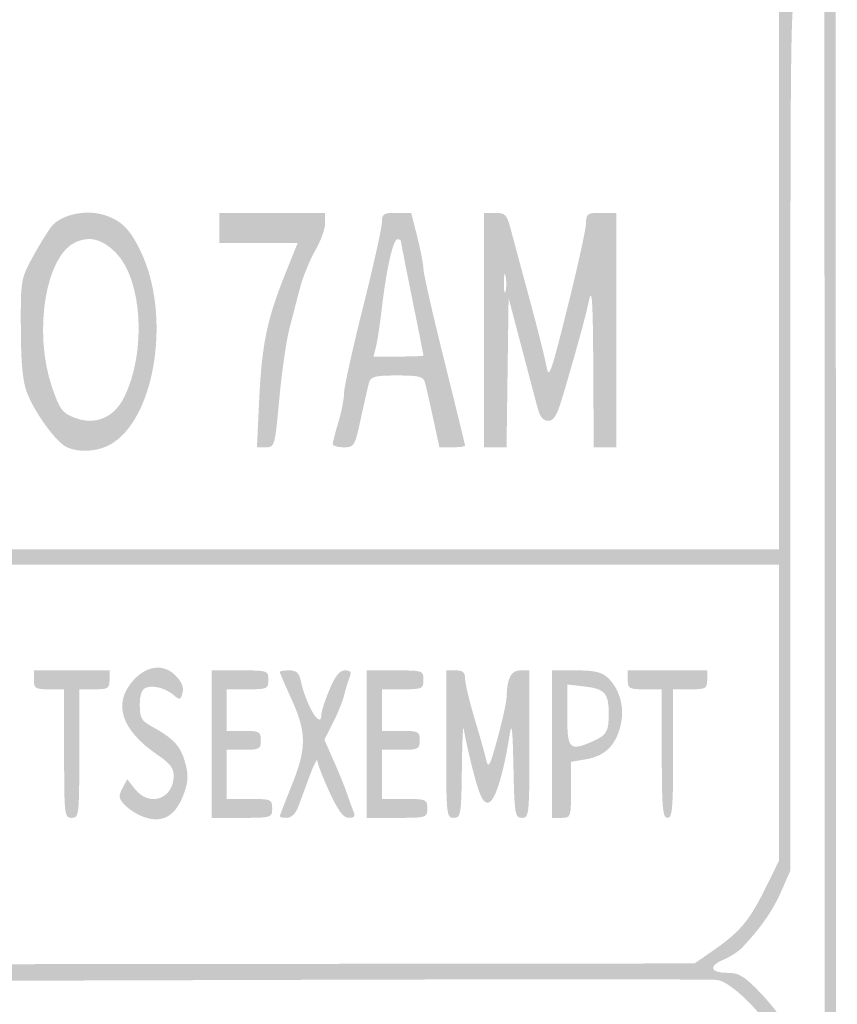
# Model space of a CAD drawing. Header units: inches. Extents: x -0.49 to 0.49, y -1.4 to 1.36.
# Tile 5 of 6: x -0.01 to 0.49, y -0.02 to 0.59. Entities that reach past the tile are written whole.
import ezdxf

# ---------------------------------------------------------------- set-up
doc = ezdxf.new("R2010")
doc.units = ezdxf.units.IN
doc.header["$MEASUREMENT"] = 0

msp = doc.modelspace()

# ---------------------------------------------------------------- hatches: boundary and pattern name
h = msp.add_hatch(color=7)
edge = h.paths.add_edge_path()
edge.add_spline(control_points=[(-0.38837, -1.35587), (-0.4232, -1.35139), (-0.45212, -1.33616), (-0.46555, -1.31525), (-0.48323, -1.28772), (-0.4863, -1.28057), (-0.48853, -1.26163), (-0.49162, -1.23555), (-0.49156, 1.26028), (-0.48847, 1.28431), (-0.48561, 1.30662), (-0.48325, 1.31122), (-0.46467, 1.3306), (-0.45139, 1.34445), (-0.44799, 1.34665), (-0.43247, 1.35153)], knot_values=[0, 0, 0, 0, 1, 1, 1, 2, 2, 2, 3, 3, 3, 4, 4, 4, 5, 5, 5, 5], degree=3, periodic=0)
edge.add_line((-0.43247, 1.35153), (-0.41512, 1.35698))
edge.add_line((-0.41512, 1.35698), (0, 1.35698))
edge.add_spline(control_points=[(0, 1.35698), (0.38033, 1.35698), (0.41609, 1.35665), (0.42674, 1.35312), (0.44492, 1.3471), (0.45432, 1.34261), (0.45849, 1.33798), (0.46061, 1.33564), (0.46616, 1.32964), (0.47083, 1.32464), (0.48278, 1.31187), (0.48583, 1.30489), (0.48847, 1.28431), (0.49154, 1.26041), (0.49162, -1.23546), (0.48855, -1.26167), (0.48627, -1.28118), (0.48055, -1.2936), (0.46327, -1.31657), (0.45527, -1.32719), (0.4252, -1.34884), (0.41843, -1.34884), (0.41628, -1.34884), (0.41047, -1.35067), (0.40552, -1.35291), (0.39706, -1.35673), (0.37281, -1.35699), (0.01047, -1.35725), (-0.20186, -1.3574), (-0.38134, -1.35678), (-0.38837, -1.35587)], knot_values=[0, 0, 0, 0, 1, 1, 1, 2, 2, 2, 3, 3, 3, 4, 4, 4, 5, 5, 5, 6, 6, 6, 7, 7, 7, 8, 8, 8, 9, 9, 9, 10, 10, 10, 10], degree=3, periodic=0)
edge = h.paths.add_edge_path(flags=0)
edge.add_spline(control_points=[(0.41717, -1.34092), (0.43893, -1.32958), (0.45455, -1.31545), (0.46647, -1.29633), (0.48542, -1.26593), (0.4837, -1.39562), (0.48378, 0.01177), (0.48384, 0.95414), (0.48318, 1.2744), (0.48118, 1.28387), (0.47609, 1.30788), (0.46485, 1.32322), (0.43956, 1.3407)], knot_values=[0, 0, 0, 0, 1, 1, 1, 2, 2, 2, 3, 3, 3, 4, 4, 4, 4], degree=3, periodic=0)
edge.add_line((0.43956, 1.3407), (0.42947, 1.34767))
edge.add_line((0.42947, 1.34767), (0.00175, 1.34827))
edge.add_spline(control_points=[(0.00175, 1.34827), (-0.4837, 1.34896), (-0.43225, 1.35124), (-0.45613, 1.32797), (-0.47092, 1.31355), (-0.47725, 1.30242), (-0.48118, 1.28387), (-0.48318, 1.2744), (-0.48384, 0.95414), (-0.48378, 0.01177), (-0.4837, -1.37097), (-0.48482, -1.2666), (-0.46985, -1.29092), (-0.46597, -1.29723), (-0.46279, -1.30322), (-0.46279, -1.30423), (-0.46279, -1.30873), (-0.44198, -1.32783), (-0.42702, -1.33705), (-0.40726, -1.34924), (-0.42956, -1.34863), (0.00041, -1.34874)], knot_values=[0, 0, 0, 0, 1, 1, 1, 2, 2, 2, 3, 3, 3, 4, 4, 4, 5, 5, 5, 6, 6, 6, 7, 7, 7, 7], degree=3, periodic=0)
edge.add_line((0.00041, -1.34874), (0.40199, -1.34884))
edge.add_line((0.40199, -1.34884), (0.41717, -1.34092))
h = msp.add_hatch(color=7)
edge = h.paths.add_edge_path()
edge.add_spline(control_points=[(-0.38023, -1.3311), (-0.38279, -1.33058), (-0.39089, -1.32898), (-0.39823, -1.32755), (-0.40557, -1.32612), (-0.41276, -1.32353), (-0.41421, -1.32178), (-0.41566, -1.32003), (-0.4191, -1.3186), (-0.42185, -1.3186), (-0.42734, -1.3186), (-0.43306, -1.3135), (-0.44527, -1.29767), (-0.45824, -1.28087), (-0.46052, -1.27539), (-0.46295, -1.25517), (-0.46444, -1.24286), (-0.46503, -1.02237), (-0.46461, -0.63605)], knot_values=[0, 0, 0, 0, 1, 1, 1, 2, 2, 2, 3, 3, 3, 4, 4, 4, 5, 5, 5, 6, 6, 6, 6], degree=3, periodic=0)
edge.add_line((-0.46461, -0.63605), (-0.46395, -0.03605))
edge.add_line((-0.46395, -0.03605), (-0.45541, -0.02384))
edge.add_spline(control_points=[(-0.45541, -0.02384), (-0.44345, -0.00674), (-0.4348, 0), (-0.4248, 0), (-0.41364, 0), (-0.4119, 0.00403), (-0.42134, 0.00799), (-0.42559, 0.00978), (-0.43086, 0.01316), (-0.43304, 0.0155), (-0.44487, 0.0282), (-0.45347, 0.03951), (-0.45841, 0.04884)], knot_values=[0, 0, 0, 0, 1, 1, 1, 2, 2, 2, 3, 3, 3, 4, 4, 4, 4], degree=3, periodic=0)
edge.add_line((-0.45841, 0.04884), (-0.46395, 0.0593))
edge.add_line((-0.46395, 0.0593), (-0.46467, 0.65465))
edge.add_spline(control_points=[(-0.46467, 0.65465), (-0.46507, 0.98209), (-0.46472, 1.25956), (-0.46389, 1.27125), (-0.46255, 1.29031), (-0.46154, 1.29386), (-0.45411, 1.30556), (-0.44956, 1.31273), (-0.44476, 1.3186), (-0.44345, 1.3186), (-0.44214, 1.3186), (-0.43921, 1.32029), (-0.43694, 1.32234), (-0.42577, 1.33244), (-0.42061, 1.33256), (0.00116, 1.33241), (0.41711, 1.33227), (0.42381, 1.33212), (0.43484, 1.32267), (0.43745, 1.32044), (0.44036, 1.3186), (0.44131, 1.3186), (0.44412, 1.3186), (0.45584, 1.30284), (0.45944, 1.29421), (0.46228, 1.28741), (0.46279, 1.25046), (0.46279, 1.05124), (0.46279, 0.84394), (0.4632, 0.81628), (0.46628, 0.81628), (0.46896, 0.81628), (0.46977, 0.81331), (0.46977, 0.80349), (0.46977, 0.79367), (0.46896, 0.7907), (0.46628, 0.7907), (0.46324, 0.7907), (0.46279, 0.7801), (0.46279, 0.7093), (0.46279, 0.62946), (0.46288, 0.62791), (0.46744, 0.62791), (0.47153, 0.62791), (0.47209, 0.62636), (0.47209, 0.61512), (0.47209, 0.60388), (0.47153, 0.60233), (0.46744, 0.60233), (0.46282, 0.60233), (0.46279, 0.60078), (0.46279, 0.33262)], knot_values=[0, 0, 0, 0, 1, 1, 1, 2, 2, 2, 3, 3, 3, 4, 4, 4, 5, 5, 5, 6, 6, 6, 7, 7, 7, 8, 8, 8, 9, 9, 9, 10, 10, 10, 11, 11, 11, 12, 12, 12, 13, 13, 13, 14, 14, 14, 15, 15, 15, 16, 16, 16, 17, 17, 17, 17], degree=3, periodic=0)
edge.add_line((0.46279, 0.33262), (0.46279, 0.06292))
edge.add_line((0.46279, 0.06292), (0.45699, 0.04981))
edge.add_spline(control_points=[(0.45699, 0.04981), (0.45177, 0.038), (0.4447, 0.02787), (0.43308, 0.0155), (0.43087, 0.01316), (0.42559, 0.00978), (0.42134, 0.00799), (0.41199, 0.00406), (0.41361, 0), (0.42455, 0), (0.43113, 0), (0.43459, -0.00212), (0.44407, -0.01196), (0.45041, -0.01854), (0.45722, -0.02733), (0.45919, -0.0315), (0.46241, -0.03827), (0.46279, -0.10373), (0.46279, -0.65064), (0.46279, -1.17811), (0.46233, -1.26352), (0.45943, -1.27174), (0.45577, -1.28211), (0.43884, -1.30785), (0.4314, -1.31438), (0.42884, -1.31662), (0.42473, -1.31848), (0.42228, -1.31853), (0.41982, -1.31857), (0.41616, -1.32002), (0.41414, -1.32176), (0.40303, -1.33131), (0.40662, -1.33122), (0.00698, -1.33165), (-0.20343, -1.33188), (-0.37767, -1.33163), (-0.38023, -1.3311)], knot_values=[0, 0, 0, 0, 1, 1, 1, 2, 2, 2, 3, 3, 3, 4, 4, 4, 5, 5, 5, 6, 6, 6, 7, 7, 7, 8, 8, 8, 9, 9, 9, 10, 10, 10, 11, 11, 11, 12, 12, 12, 12], degree=3, periodic=0)
edge = h.paths.add_edge_path(flags=0)
edge.add_spline(control_points=[(0.39886, -1.32025), (0.41344, -1.31674), (0.43115, -1.30417), (0.43604, -1.29388), (0.43808, -1.28957), (0.44064, -1.28605), (0.44172, -1.28605), (0.44281, -1.28605), (0.44642, -1.27923), (0.44975, -1.27091)], knot_values=[0, 0, 0, 0, 1, 1, 1, 2, 2, 2, 3, 3, 3, 3], degree=3, periodic=0)
edge.add_line((0.44975, -1.27091), (0.45581, -1.25577))
edge.add_line((0.45581, -1.25577), (0.45581, -1.16509))
edge.add_line((0.45581, -1.16509), (0.45581, -1.07442))
edge.add_line((0.45581, -1.07442), (-0.00116, -1.07442))
edge.add_line((-0.00116, -1.07442), (-0.45814, -1.07442))
edge.add_line((-0.45814, -1.07442), (-0.45814, -1.15919))
edge.add_spline(control_points=[(-0.45814, -1.15919), (-0.45814, -1.21303), (-0.45719, -1.24845), (-0.45553, -1.25628), (-0.45263, -1.26996), (-0.44527, -1.28605), (-0.44192, -1.28605), (-0.44073, -1.28605), (-0.43808, -1.28957), (-0.43604, -1.29388), (-0.43132, -1.30381), (-0.41367, -1.31666), (-0.40004, -1.32007), (-0.38443, -1.32398), (0.38268, -1.32415), (0.39886, -1.32025)], knot_values=[0, 0, 0, 0, 1, 1, 1, 2, 2, 2, 3, 3, 3, 4, 4, 4, 5, 5, 5, 5], degree=3, periodic=0)
h.paths.add_polyline_path([(0.45581, -0.7686), (0.45581, -0.46977), (-0.00116, -0.46977), (-0.45814, -0.46977), (-0.45814, -0.7686), (-0.45814, -1.06744), (-0.00116, -1.06744), (0.45581, -1.06744), (0.45581, -0.7686)], flags=0)
edge = h.paths.add_edge_path(flags=0)
edge.add_line((-0.06977, -0.23256), (-0.06977, -0.00465))
edge.add_line((-0.06977, -0.00465), (-0.22384, -0.00407))
edge.add_spline(control_points=[(-0.22384, -0.00407), (-0.30858, -0.00375), (-0.38733, -0.00349), (-0.39884, -0.0035), (-0.41637, -0.00351), (-0.42111, -0.00434), (-0.42804, -0.00864), (-0.43816, -0.01492), (-0.45321, -0.03622), (-0.45598, -0.04817), (-0.45711, -0.05302), (-0.45805, -0.14776), (-0.45808, -0.25872)], knot_values=[0, 0, 0, 0, 1, 1, 1, 2, 2, 2, 3, 3, 3, 4, 4, 4, 4], degree=3, periodic=0)
edge.add_line((-0.45808, -0.25872), (-0.45814, -0.46047))
edge.add_line((-0.45814, -0.46047), (-0.26395, -0.46047))
edge.add_line((-0.26395, -0.46047), (-0.06977, -0.46047))
edge.add_line((-0.06977, -0.46047), (-0.06977, -0.23256))
edge = h.paths.add_edge_path(flags=0)
edge.add_spline(control_points=[(0.45581, -0.25346), (0.45581, -0.04755), (0.45579, -0.04641), (0.45089, -0.036), (0.44536, -0.02421), (0.42613, -0.00567), (0.41809, -0.00435), (0.41517, -0.00388), (0.30578, -0.00382), (0.175, -0.00423)], knot_values=[0, 0, 0, 0, 1, 1, 1, 2, 2, 2, 3, 3, 3, 3], degree=3, periodic=0)
edge.add_line((0.175, -0.00423), (-0.06279, -0.00496))
edge.add_line((-0.06279, -0.00496), (-0.06279, -0.23271))
edge.add_line((-0.06279, -0.23271), (-0.06279, -0.46047))
edge.add_line((-0.06279, -0.46047), (0.19651, -0.46047))
edge.add_line((0.19651, -0.46047), (0.45581, -0.46047))
edge.add_line((0.45581, -0.46047), (0.45581, -0.25346))
edge = h.paths.add_edge_path(flags=0)
edge.add_spline(control_points=[(0.41328, 0.01233), (0.43246, 0.02562), (0.43724, 0.03134), (0.44883, 0.05488)], knot_values=[0, 0, 0, 0, 1, 1, 1, 1], degree=3, periodic=0)
edge.add_line((0.44883, 0.05488), (0.45581, 0.06906))
edge.add_line((0.45581, 0.06906), (0.45581, 0.16011))
edge.add_line((0.45581, 0.16011), (0.45581, 0.25116))
edge.add_line((0.45581, 0.25116), (-0.00131, 0.25116))
edge.add_line((-0.00131, 0.25116), (-0.45843, 0.25116))
edge.add_line((-0.45843, 0.25116), (-0.4577, 0.15988))
edge.add_spline(control_points=[(-0.4577, 0.15988), (-0.45699, 0.0699), (-0.4569, 0.06843), (-0.45153, 0.05656), (-0.44853, 0.04994), (-0.44409, 0.04271), (-0.44165, 0.0405), (-0.43921, 0.0383), (-0.43721, 0.03556), (-0.43721, 0.03443), (-0.43721, 0.03017), (-0.41429, 0.01114), (-0.40436, 0.00714), (-0.40091, 0.00576), (-0.24791, 0.00509), (0.00252, 0.00537)], knot_values=[0, 0, 0, 0, 1, 1, 1, 2, 2, 2, 3, 3, 3, 4, 4, 4, 5, 5, 5, 5], degree=3, periodic=0)
edge.add_line((0.00252, 0.00537), (0.40389, 0.00581))
edge.add_line((0.40389, 0.00581), (0.41328, 0.01233))
h.paths.add_polyline_path([(0.45581, 0.4314), (0.45581, 0.60233), (0.42558, 0.60233), (0.39535, 0.60233), (0.39535, 0.7093), (0.39535, 0.81628), (0.42558, 0.81628), (0.45581, 0.81628), (0.45581, 0.83721), (0.45581, 0.85814), (-0.00116, 0.85814), (-0.45814, 0.85814), (-0.45814, 0.5593), (-0.45814, 0.26047), (-0.00116, 0.26047), (0.45581, 0.26047), (0.45581, 0.4314)], flags=0)
h.paths.add_polyline_path([(0.45581, 0.66512), (0.45581, 0.70233), (0.43372, 0.70233), (0.41163, 0.70233), (0.41163, 0.66512), (0.41163, 0.62791), (0.43372, 0.62791), (0.45581, 0.62791), (0.45581, 0.66512)], flags=0)
h.paths.add_polyline_path([(0.45581, 0.7593), (0.45581, 0.7907), (0.43372, 0.7907), (0.41163, 0.7907), (0.41163, 0.7593), (0.41163, 0.72791), (0.43372, 0.72791), (0.45581, 0.72791), (0.45581, 0.7593)], flags=0)
edge = h.paths.add_edge_path(flags=0)
edge.add_line((-0.06977, 1.09535), (-0.06977, 1.32326))
edge.add_line((-0.06977, 1.32326), (-0.24028, 1.32326))
edge.add_spline(control_points=[(-0.24028, 1.32326), (-0.44296, 1.32326), (-0.42939, 1.32484), (-0.44606, 1.29929)], knot_values=[0, 0, 0, 0, 1, 1, 1, 1], degree=3, periodic=0)
edge.add_line((-0.44606, 1.29929), (-0.45698, 1.28256))
edge.add_line((-0.45698, 1.28256), (-0.45762, 1.075))
edge.add_line((-0.45762, 1.075), (-0.45826, 0.86744))
edge.add_line((-0.45826, 0.86744), (-0.26401, 0.86744))
edge.add_line((-0.26401, 0.86744), (-0.06977, 0.86744))
edge.add_line((-0.06977, 0.86744), (-0.06977, 1.09535))
edge = h.paths.add_edge_path(flags=0)
edge.add_line((0.45581, 1.07398), (0.45581, 1.28052))
edge.add_line((0.45581, 1.28052), (0.45022, 1.29201))
edge.add_spline(control_points=[(0.45022, 1.29201), (0.44307, 1.30667), (0.43159, 1.3175), (0.41977, 1.32071), (0.41336, 1.32244), (0.33671, 1.32323), (0.17384, 1.32324)], knot_values=[0, 0, 0, 0, 1, 1, 1, 2, 2, 2, 2], degree=3, periodic=0)
edge.add_line((0.17384, 1.32324), (-0.06279, 1.32326))
edge.add_line((-0.06279, 1.32326), (-0.06279, 1.09535))
edge.add_line((-0.06279, 1.09535), (-0.06279, 0.86744))
edge.add_line((-0.06279, 0.86744), (0.19651, 0.86744))
edge.add_line((0.19651, 0.86744), (0.45581, 0.86744))
edge.add_line((0.45581, 0.86744), (0.45581, 1.07398))
h = msp.add_hatch(color=7)
edge = h.paths.add_edge_path()
edge.add_spline(control_points=[(0.01744, 0.32358), (0.01111, 0.32676), (-0.00174, 0.3445), (-0.0064, 0.35647), (-0.00921, 0.36369), (-0.01025, 0.37425), (-0.01034, 0.39651), (-0.01046, 0.42643), (-0.01038, 0.42689), (-0.00281, 0.4407), (0.0014, 0.44837), (0.00665, 0.45682), (0.00885, 0.45946), (0.01444, 0.46618), (0.02923, 0.46949), (0.03988, 0.46641), (0.05118, 0.46314), (0.05665, 0.45781), (0.0635, 0.4434), (0.08169, 0.40517), (0.07289, 0.34387), (0.04668, 0.32621), (0.03839, 0.32062), (0.02561, 0.31948), (0.01744, 0.32358)], knot_values=[0, 0, 0, 0, 1, 1, 1, 2, 2, 2, 3, 3, 3, 4, 4, 4, 5, 5, 5, 6, 6, 6, 7, 7, 7, 8, 8, 8, 8], degree=3, periodic=0)
edge = h.paths.add_edge_path(flags=0)
edge.add_spline(control_points=[(0.05344, 0.35456), (0.06693, 0.38241), (0.06426, 0.42658), (0.04812, 0.44283), (0.03979, 0.45122), (0.03251, 0.45322), (0.02368, 0.44956), (0.00498, 0.44182), (-0.00289, 0.39437), (0.00885, 0.36016), (0.01359, 0.34637), (0.01506, 0.34439), (0.02277, 0.34143), (0.0355, 0.33653), (0.04712, 0.3415), (0.05344, 0.35456)], knot_values=[0, 0, 0, 0, 1, 1, 1, 2, 2, 2, 3, 3, 3, 4, 4, 4, 5, 5, 5, 5], degree=3, periodic=0)
h = msp.add_hatch(color=7)
edge = h.paths.add_edge_path()
edge.add_spline(control_points=[(0.13622, 0.35291), (0.13781, 0.38649), (0.14103, 0.40208), (0.15209, 0.42961)], knot_values=[0, 0, 0, 0, 1, 1, 1, 1], degree=3, periodic=0)
edge.add_line((0.15209, 0.42961), (0.15981, 0.44884))
edge.add_line((0.15981, 0.44884), (0.13572, 0.44884))
edge.add_line((0.13572, 0.44884), (0.11163, 0.44884))
edge.add_line((0.11163, 0.44884), (0.11163, 0.45814))
edge.add_line((0.11163, 0.45814), (0.11163, 0.46744))
edge.add_line((0.11163, 0.46744), (0.14419, 0.46744))
edge.add_line((0.14419, 0.46744), (0.17674, 0.46744))
edge.add_line((0.17674, 0.46744), (0.17672, 0.46105))
edge.add_spline(control_points=[(0.17672, 0.46105), (0.1767, 0.45753), (0.17396, 0.44994), (0.17062, 0.44419), (0.16729, 0.43843), (0.16311, 0.42823), (0.16135, 0.42151), (0.15958, 0.4148), (0.15659, 0.40328), (0.1547, 0.39593), (0.15282, 0.38858), (0.15004, 0.36922), (0.14854, 0.35291), (0.14589, 0.32405), (0.14567, 0.32326), (0.14031, 0.32326)], knot_values=[0, 0, 0, 0, 1, 1, 1, 2, 2, 2, 3, 3, 3, 4, 4, 4, 5, 5, 5, 5], degree=3, periodic=0)
edge.add_line((0.14031, 0.32326), (0.13481, 0.32326))
edge.add_line((0.13481, 0.32326), (0.13622, 0.35291))
h = msp.add_hatch(color=7)
edge = h.paths.add_edge_path()
edge.add_spline(control_points=[(0.1814, 0.32521), (0.1814, 0.32629), (0.18295, 0.33231), (0.18486, 0.33858), (0.18676, 0.34486), (0.18833, 0.35292), (0.18835, 0.35648), (0.18836, 0.36004), (0.1936, 0.38381), (0.2, 0.4093), (0.2064, 0.43479), (0.21163, 0.4583), (0.21163, 0.46154), (0.21163, 0.46684), (0.21254, 0.46744), (0.22065, 0.46744)], knot_values=[0, 0, 0, 0, 1, 1, 1, 2, 2, 2, 3, 3, 3, 4, 4, 4, 5, 5, 5, 5], degree=3, periodic=0)
edge.add_line((0.22065, 0.46744), (0.22967, 0.46744))
edge.add_line((0.22967, 0.46744), (0.23344, 0.45243))
edge.add_spline(control_points=[(0.23344, 0.45243), (0.23551, 0.44417), (0.23721, 0.43527), (0.23721, 0.43265), (0.23721, 0.43003), (0.24297, 0.40478), (0.25, 0.37654), (0.25703, 0.34829), (0.26279, 0.32475), (0.26279, 0.32422), (0.26279, 0.32369), (0.25923, 0.32326), (0.25488, 0.32326)], knot_values=[0, 0, 0, 0, 1, 1, 1, 2, 2, 2, 3, 3, 3, 4, 4, 4, 4], degree=3, periodic=0)
edge.add_line((0.25488, 0.32326), (0.24698, 0.32326))
edge.add_line((0.24698, 0.32326), (0.2431, 0.34128))
edge.add_spline(control_points=[(0.2431, 0.34128), (0.24096, 0.35119), (0.23869, 0.36113), (0.23805, 0.36337), (0.2371, 0.36674), (0.23414, 0.36744), (0.22093, 0.36744), (0.20772, 0.36744), (0.20476, 0.36674), (0.20381, 0.36337), (0.20317, 0.36113), (0.2009, 0.35119), (0.19876, 0.34128), (0.19501, 0.32383), (0.19467, 0.32326), (0.18814, 0.32326), (0.18443, 0.32326), (0.1814, 0.32414), (0.1814, 0.32521)], knot_values=[0, 0, 0, 0, 1, 1, 1, 2, 2, 2, 3, 3, 3, 4, 4, 4, 5, 5, 5, 6, 6, 6, 6], degree=3, periodic=0)
edge = h.paths.add_edge_path(flags=0)
edge.add_spline(control_points=[(0.2372, 0.37965), (0.2372, 0.37997), (0.23406, 0.3958), (0.23022, 0.41482), (0.22639, 0.43384), (0.22326, 0.4498), (0.22326, 0.45029), (0.22326, 0.45077), (0.2223, 0.45116), (0.22112, 0.45116), (0.21852, 0.45116), (0.21439, 0.43285), (0.21164, 0.40914), (0.21052, 0.39946), (0.2089, 0.38873), (0.20804, 0.3853)], knot_values=[0, 0, 0, 0, 1, 1, 1, 2, 2, 2, 3, 3, 3, 4, 4, 4, 5, 5, 5, 5], degree=3, periodic=0)
edge.add_line((0.20804, 0.3853), (0.20647, 0.37907))
edge.add_line((0.20647, 0.37907), (0.22184, 0.37907))
edge.add_spline(control_points=[(0.22184, 0.37907), (0.23029, 0.37907), (0.23721, 0.37933), (0.2372, 0.37965)], knot_values=[0, 0, 0, 0, 1, 1, 1, 1], degree=3, periodic=0)
h = msp.add_hatch(color=7)
edge = h.paths.add_edge_path()
edge.add_line((0.27442, 0.39535), (0.27442, 0.46744))
edge.add_line((0.27442, 0.46744), (0.28131, 0.46744))
edge.add_spline(control_points=[(0.28131, 0.46744), (0.28745, 0.46744), (0.28847, 0.46637), (0.2908, 0.45756), (0.29223, 0.45212), (0.29737, 0.43302), (0.30222, 0.41512), (0.30708, 0.39721), (0.31181, 0.37837), (0.31274, 0.37326), (0.31428, 0.36474), (0.31538, 0.36779), (0.32575, 0.4093), (0.33198, 0.43424), (0.3371, 0.45753), (0.33714, 0.46105), (0.3372, 0.46695), (0.33793, 0.46744), (0.34651, 0.46744)], knot_values=[0, 0, 0, 0, 1, 1, 1, 2, 2, 2, 3, 3, 3, 4, 4, 4, 5, 5, 5, 6, 6, 6, 6], degree=3, periodic=0)
edge.add_line((0.34651, 0.46744), (0.35581, 0.46744))
edge.add_line((0.35581, 0.46744), (0.35581, 0.39535))
edge.add_line((0.35581, 0.39535), (0.35581, 0.32326))
edge.add_line((0.35581, 0.32326), (0.34884, 0.32326))
edge.add_line((0.34884, 0.32326), (0.34186, 0.32326))
edge.add_line((0.34186, 0.32326), (0.34158, 0.37384))
edge.add_spline(control_points=[(0.34158, 0.37384), (0.34137, 0.41267), (0.34078, 0.42199), (0.33905, 0.41395), (0.33675, 0.4033), (0.3322, 0.38662), (0.32335, 0.3564), (0.31944, 0.34307), (0.31748, 0.33953), (0.31396, 0.33953), (0.31092, 0.33953), (0.30888, 0.34192), (0.30747, 0.34709), (0.30635, 0.35125), (0.30185, 0.36826), (0.29748, 0.38488)], knot_values=[0, 0, 0, 0, 1, 1, 1, 2, 2, 2, 3, 3, 3, 4, 4, 4, 5, 5, 5, 5], degree=3, periodic=0)
edge.add_line((0.29748, 0.38488), (0.28953, 0.41512))
edge.add_line((0.28953, 0.41512), (0.2889, 0.36919))
edge.add_line((0.2889, 0.36919), (0.28827, 0.32326))
edge.add_line((0.28827, 0.32326), (0.28135, 0.32326))
edge.add_line((0.28135, 0.32326), (0.27442, 0.32326))
edge.add_line((0.27442, 0.32326), (0.27442, 0.39535))
edge = h.paths.add_edge_path(flags=0)
edge.add_spline(control_points=[(0.28769, 0.42846), (0.28714, 0.43135), (0.28666, 0.42953), (0.28663, 0.42442), (0.28661, 0.4193), (0.28706, 0.41694), (0.28764, 0.41916), (0.28823, 0.42138), (0.28825, 0.42557), (0.28769, 0.42846)], knot_values=[0, 0, 0, 0, 1, 1, 1, 2, 2, 2, 3, 3, 3, 3], degree=3, periodic=0)
h = msp.add_hatch(color=7)
edge = h.paths.add_edge_path()
edge.add_spline(control_points=[(0.06357, 0.09655), (0.05994, 0.0981), (0.05523, 0.10134), (0.05309, 0.10375), (0.0498, 0.10745), (0.04966, 0.109), (0.05214, 0.11362)], knot_values=[0, 0, 0, 0, 1, 1, 1, 2, 2, 2, 2], degree=3, periodic=0)
edge.add_line((0.05214, 0.11362), (0.05508, 0.11911))
edge.add_line((0.05508, 0.11911), (0.05985, 0.11304))
edge.add_spline(control_points=[(0.05985, 0.11304), (0.0687, 0.1018), (0.08347, 0.10686), (0.08365, 0.1212), (0.0837, 0.12578), (0.0813, 0.12892), (0.07384, 0.13399), (0.05114, 0.1494), (0.0459, 0.16599), (0.05919, 0.18033), (0.0673, 0.18908), (0.07747, 0.19018), (0.08458, 0.18307), (0.08857, 0.17908), (0.08999, 0.17569), (0.08909, 0.17226), (0.08794, 0.16785), (0.08733, 0.16765), (0.08401, 0.17056), (0.0789, 0.17504), (0.07124, 0.17716), (0.06661, 0.17539), (0.06396, 0.17437), (0.06279, 0.17111), (0.06279, 0.16476), (0.06279, 0.15692), (0.06383, 0.15503), (0.07, 0.15164), (0.08331, 0.14432), (0.08753, 0.1399), (0.09042, 0.13025), (0.09266, 0.12278), (0.09268, 0.11875), (0.09054, 0.11207), (0.08547, 0.09628), (0.07642, 0.09107), (0.06357, 0.09655)], knot_values=[0, 0, 0, 0, 1, 1, 1, 2, 2, 2, 3, 3, 3, 4, 4, 4, 5, 5, 5, 6, 6, 6, 7, 7, 7, 8, 8, 8, 9, 9, 9, 10, 10, 10, 11, 11, 11, 12, 12, 12, 12], degree=3, periodic=0)
h = msp.add_hatch(color=7)
edge = h.paths.add_edge_path()
edge.add_line((0.01628, 0.13488), (0.01628, 0.17442))
edge.add_line((0.01628, 0.17442), (0.00698, 0.17442))
edge.add_spline(control_points=[(0.00698, 0.17442), (-0.0014, 0.17442), (-0.00233, 0.175), (-0.00233, 0.18023)], knot_values=[0, 0, 0, 0, 1, 1, 1, 1], degree=3, periodic=0)
edge.add_line((-0.00233, 0.18023), (-0.00233, 0.18605))
edge.add_line((-0.00233, 0.18605), (0.02093, 0.18605))
edge.add_line((0.02093, 0.18605), (0.04419, 0.18605))
edge.add_line((0.04419, 0.18605), (0.04419, 0.18023))
edge.add_spline(control_points=[(0.04419, 0.18023), (0.04419, 0.175), (0.04326, 0.17442), (0.03488, 0.17442)], knot_values=[0, 0, 0, 0, 1, 1, 1, 1], degree=3, periodic=0)
edge.add_line((0.03488, 0.17442), (0.02558, 0.17442))
edge.add_line((0.02558, 0.17442), (0.02558, 0.13488))
edge.add_spline(control_points=[(0.02558, 0.13488), (0.02558, 0.0969), (0.0254, 0.09535), (0.02093, 0.09535), (0.01646, 0.09535), (0.01628, 0.0969), (0.01628, 0.13488)], knot_values=[0, 0, 0, 0, 1, 1, 1, 2, 2, 2, 2], degree=3, periodic=0)
h = msp.add_hatch(color=7)
edge = h.paths.add_edge_path()
edge.add_line((0.10698, 0.1407), (0.10698, 0.18605))
edge.add_line((0.10698, 0.18605), (0.12442, 0.18605))
edge.add_spline(control_points=[(0.12442, 0.18605), (0.14147, 0.18605), (0.14186, 0.18592), (0.14186, 0.18023), (0.14186, 0.17474), (0.14116, 0.17442), (0.12907, 0.17442)], knot_values=[0, 0, 0, 0, 1, 1, 1, 2, 2, 2, 2], degree=3, periodic=0)
edge.add_line((0.12907, 0.17442), (0.11628, 0.17442))
edge.add_line((0.11628, 0.17442), (0.11628, 0.16163))
edge.add_line((0.11628, 0.16163), (0.11628, 0.14884))
edge.add_line((0.11628, 0.14884), (0.12674, 0.14884))
edge.add_spline(control_points=[(0.12674, 0.14884), (0.13636, 0.14884), (0.13721, 0.14836), (0.13721, 0.14302), (0.13721, 0.13768), (0.13636, 0.13721), (0.12674, 0.13721)], knot_values=[0, 0, 0, 0, 1, 1, 1, 2, 2, 2, 2], degree=3, periodic=0)
edge.add_line((0.12674, 0.13721), (0.11628, 0.13721))
edge.add_line((0.11628, 0.13721), (0.11628, 0.12209))
edge.add_line((0.11628, 0.12209), (0.11628, 0.10698))
edge.add_line((0.11628, 0.10698), (0.13023, 0.10698))
edge.add_spline(control_points=[(0.13023, 0.10698), (0.14357, 0.10698), (0.14419, 0.10672), (0.14419, 0.10116), (0.14419, 0.09545), (0.14388, 0.09535), (0.12558, 0.09535)], knot_values=[0, 0, 0, 0, 1, 1, 1, 2, 2, 2, 2], degree=3, periodic=0)
edge.add_line((0.12558, 0.09535), (0.10698, 0.09535))
edge.add_line((0.10698, 0.09535), (0.10698, 0.1407))
h = msp.add_hatch(color=7)
edge = h.paths.add_edge_path()
edge.add_spline(control_points=[(0.14884, 0.09623), (0.14884, 0.09671), (0.15215, 0.10531), (0.1562, 0.11534), (0.16541, 0.13816), (0.1654, 0.14787), (0.1561, 0.16824), (0.15211, 0.17699), (0.14884, 0.18458), (0.14884, 0.1851), (0.14884, 0.18562), (0.15143, 0.18605), (0.15461, 0.18605), (0.15902, 0.18605), (0.1607, 0.18454), (0.16175, 0.17965), (0.16507, 0.16423), (0.17442, 0.14898), (0.17442, 0.15899), (0.17442, 0.16074), (0.17665, 0.16754), (0.17938, 0.17411), (0.18298, 0.18277), (0.1856, 0.18605), (0.18893, 0.18605), (0.19239, 0.18605), (0.19311, 0.18505), (0.19184, 0.18198), (0.19092, 0.17974), (0.1894, 0.17477), (0.18847, 0.17093), (0.18753, 0.16709), (0.1844, 0.15933), (0.18151, 0.15368)], knot_values=[0, 0, 0, 0, 1, 1, 1, 2, 2, 2, 3, 3, 3, 4, 4, 4, 5, 5, 5, 6, 6, 6, 7, 7, 7, 8, 8, 8, 9, 9, 9, 10, 10, 10, 11, 11, 11, 11], degree=3, periodic=0)
edge.add_line((0.18151, 0.15368), (0.17626, 0.14342))
edge.add_line((0.17626, 0.14342), (0.18201, 0.13043))
edge.add_spline(control_points=[(0.18201, 0.13043), (0.18517, 0.12329), (0.18882, 0.1143), (0.19011, 0.11047), (0.1914, 0.10663), (0.19322, 0.10166), (0.19415, 0.09942), (0.19543, 0.09635), (0.19473, 0.09535), (0.19129, 0.09535), (0.18793, 0.09535), (0.18482, 0.0995), (0.17941, 0.11123), (0.17539, 0.11997), (0.17204, 0.1286), (0.17197, 0.13042), (0.17191, 0.13223), (0.16973, 0.12797), (0.16715, 0.12093), (0.16456, 0.1139), (0.16135, 0.10526), (0.16001, 0.10174), (0.15855, 0.0979), (0.15583, 0.09535), (0.15321, 0.09535), (0.1508, 0.09535), (0.14884, 0.09574), (0.14884, 0.09623)], knot_values=[0, 0, 0, 0, 1, 1, 1, 2, 2, 2, 3, 3, 3, 4, 4, 4, 5, 5, 5, 6, 6, 6, 7, 7, 7, 8, 8, 8, 9, 9, 9, 9], degree=3, periodic=0)
h = msp.add_hatch(color=7)
edge = h.paths.add_edge_path()
edge.add_line((0.20233, 0.1407), (0.20233, 0.18605))
edge.add_line((0.20233, 0.18605), (0.21977, 0.18605))
edge.add_spline(control_points=[(0.21977, 0.18605), (0.23682, 0.18605), (0.23721, 0.18592), (0.23721, 0.18023), (0.23721, 0.17474), (0.23651, 0.17442), (0.22442, 0.17442)], knot_values=[0, 0, 0, 0, 1, 1, 1, 2, 2, 2, 2], degree=3, periodic=0)
edge.add_line((0.22442, 0.17442), (0.21163, 0.17442))
edge.add_line((0.21163, 0.17442), (0.21163, 0.16163))
edge.add_line((0.21163, 0.16163), (0.21163, 0.14884))
edge.add_line((0.21163, 0.14884), (0.22326, 0.14884))
edge.add_spline(control_points=[(0.22326, 0.14884), (0.23411, 0.14884), (0.23488, 0.14845), (0.23488, 0.14302), (0.23488, 0.1376), (0.23411, 0.13721), (0.22326, 0.13721)], knot_values=[0, 0, 0, 0, 1, 1, 1, 2, 2, 2, 2], degree=3, periodic=0)
edge.add_line((0.22326, 0.13721), (0.21163, 0.13721))
edge.add_line((0.21163, 0.13721), (0.21163, 0.12209))
edge.add_line((0.21163, 0.12209), (0.21163, 0.10698))
edge.add_line((0.21163, 0.10698), (0.22558, 0.10698))
edge.add_spline(control_points=[(0.22558, 0.10698), (0.23891, 0.10698), (0.23953, 0.10672), (0.23953, 0.10116), (0.23953, 0.09545), (0.23922, 0.09535), (0.22093, 0.09535)], knot_values=[0, 0, 0, 0, 1, 1, 1, 2, 2, 2, 2], degree=3, periodic=0)
edge.add_line((0.22093, 0.09535), (0.20233, 0.09535))
edge.add_line((0.20233, 0.09535), (0.20233, 0.1407))
h = msp.add_hatch(color=7)
edge = h.paths.add_edge_path()
edge.add_line((0.25116, 0.1407), (0.25116, 0.18605))
edge.add_line((0.25116, 0.18605), (0.25698, 0.18605))
edge.add_spline(control_points=[(0.25698, 0.18605), (0.26141, 0.18605), (0.26279, 0.18484), (0.26279, 0.18095), (0.26279, 0.17814), (0.26532, 0.16741), (0.26841, 0.15711), (0.27151, 0.1468), (0.27477, 0.13523), (0.27567, 0.1314), (0.27712, 0.12516), (0.27787, 0.12651), (0.28272, 0.14419), (0.28571, 0.15506), (0.28822, 0.16657), (0.2883, 0.16977), (0.28858, 0.18136), (0.29102, 0.18605), (0.29678, 0.18605)], knot_values=[0, 0, 0, 0, 1, 1, 1, 2, 2, 2, 3, 3, 3, 4, 4, 4, 5, 5, 5, 6, 6, 6, 6], degree=3, periodic=0)
edge.add_line((0.29678, 0.18605), (0.30233, 0.18605))
edge.add_line((0.30233, 0.18605), (0.30233, 0.1407))
edge.add_spline(control_points=[(0.30233, 0.1407), (0.30233, 0.09712), (0.30215, 0.09535), (0.29774, 0.09535), (0.29344, 0.09535), (0.29312, 0.09727), (0.29251, 0.12616), (0.29198, 0.15137), (0.29152, 0.15486), (0.28999, 0.14535), (0.28594, 0.12025), (0.28086, 0.10465), (0.27673, 0.10465), (0.2737, 0.10465), (0.27157, 0.10922), (0.2678, 0.12384), (0.26507, 0.13439), (0.26246, 0.14616), (0.262, 0.15), (0.26154, 0.15384), (0.26101, 0.14311), (0.26081, 0.12616), (0.26048, 0.09702), (0.26021, 0.09535), (0.25581, 0.09535), (0.25132, 0.09535), (0.25116, 0.0969), (0.25116, 0.1407)], knot_values=[0, 0, 0, 0, 1, 1, 1, 2, 2, 2, 3, 3, 3, 4, 4, 4, 5, 5, 5, 6, 6, 6, 7, 7, 7, 8, 8, 8, 9, 9, 9, 9], degree=3, periodic=0)
h = msp.add_hatch(color=7)
edge = h.paths.add_edge_path()
edge.add_line((0.31628, 0.1407), (0.31628, 0.18605))
edge.add_line((0.31628, 0.18605), (0.33096, 0.18605))
edge.add_spline(control_points=[(0.33096, 0.18605), (0.3423, 0.18605), (0.34674, 0.18502), (0.35051, 0.18151), (0.35815, 0.17439), (0.36118, 0.16246), (0.35818, 0.15132), (0.35498, 0.13942), (0.34847, 0.1333), (0.33694, 0.13135)], knot_values=[0, 0, 0, 0, 1, 1, 1, 2, 2, 2, 3, 3, 3, 3], degree=3, periodic=0)
edge.add_line((0.33694, 0.13135), (0.32791, 0.12982))
edge.add_line((0.32791, 0.12982), (0.32791, 0.11259))
edge.add_spline(control_points=[(0.32791, 0.11259), (0.32791, 0.09575), (0.32777, 0.09535), (0.32209, 0.09535)], knot_values=[0, 0, 0, 0, 1, 1, 1, 1], degree=3, periodic=0)
edge.add_line((0.32209, 0.09535), (0.31628, 0.09535))
edge.add_line((0.31628, 0.09535), (0.31628, 0.1407))
edge = h.paths.add_edge_path(flags=0)
edge.add_spline(control_points=[(0.34117, 0.14239), (0.34984, 0.14621), (0.35109, 0.14834), (0.35109, 0.1593), (0.35109, 0.17209), (0.34878, 0.17473), (0.33633, 0.17614)], knot_values=[0, 0, 0, 0, 1, 1, 1, 2, 2, 2, 2], degree=3, periodic=0)
edge.add_line((0.33633, 0.17614), (0.32558, 0.17735))
edge.add_line((0.32558, 0.17735), (0.32558, 0.15844))
edge.add_spline(control_points=[(0.32558, 0.15844), (0.32558, 0.13755), (0.32695, 0.13614), (0.34117, 0.14239)], knot_values=[0, 0, 0, 0, 1, 1, 1, 1], degree=3, periodic=0)
h = msp.add_hatch(color=7)
edge = h.paths.add_edge_path()
edge.add_line((0.38372, 0.13488), (0.38372, 0.17442))
edge.add_line((0.38372, 0.17442), (0.37326, 0.17442))
edge.add_spline(control_points=[(0.37326, 0.17442), (0.36364, 0.17442), (0.36279, 0.17489), (0.36279, 0.18023)], knot_values=[0, 0, 0, 0, 1, 1, 1, 1], degree=3, periodic=0)
edge.add_line((0.36279, 0.18023), (0.36279, 0.18605))
edge.add_line((0.36279, 0.18605), (0.38721, 0.18605))
edge.add_line((0.38721, 0.18605), (0.41163, 0.18605))
edge.add_line((0.41163, 0.18605), (0.41163, 0.18023))
edge.add_spline(control_points=[(0.41163, 0.18023), (0.41163, 0.17489), (0.41078, 0.17442), (0.40116, 0.17442)], knot_values=[0, 0, 0, 0, 1, 1, 1, 1], degree=3, periodic=0)
edge.add_line((0.40116, 0.17442), (0.3907, 0.17442))
edge.add_line((0.3907, 0.17442), (0.3907, 0.13488))
edge.add_spline(control_points=[(0.3907, 0.13488), (0.3907, 0.10129), (0.39017, 0.09535), (0.38721, 0.09535), (0.38425, 0.09535), (0.38372, 0.10129), (0.38372, 0.13488)], knot_values=[0, 0, 0, 0, 1, 1, 1, 2, 2, 2, 2], degree=3, periodic=0)

doc.saveas('drawing.dxf')
